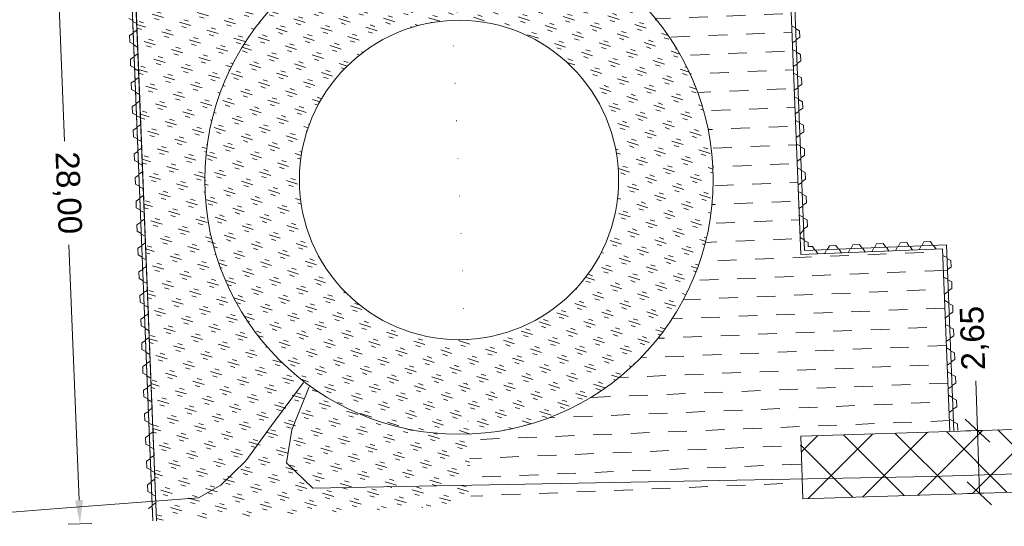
# Model space of a CAD drawing. Header units: metres. Extents: x 68442 to 71740, y 407111 to 411160.
# Tile 143 of 186: x 68937 to 68979, y 409065 to 409087. Entities that reach past the tile are written whole.
import ezdxf

# ---------------------------------------------------------------- set-up
doc = ezdxf.new("R2010")
doc.units = ezdxf.units.M
doc.layers.get('0').update_dxf_attribs({"lineweight": 0})
doc.layers.get('Defpoints').update_dxf_attribs({"lineweight": 0})
doc.layers.add('MACG_n_inr_damwand', color=1, linetype='Continuous', lineweight=0, plot=False, transparency=0.8)
for name, color, linetype, lineweight, transparency in [('MACG_n_maatvoering', 3, 'Continuous', 0, 0.8), ('MACG_n_vhr_arc_craneplatform_18', 150, 'Continuous', 0, 0.8), ('MACG_n_vhr_arc_gravel', 34, 'Continuous', 0, 0.8), ('MACG_n_vhr_arc_preassembly_13.5', 6, 'Continuous', 0, 0.8), ('MACG_n_vhr_kant_', 7, 'Continuous', 0, 0.8)]:
    doc.layers.add(name, color=color, linetype=linetype, lineweight=lineweight, transparency=transparency)
doc.layers.add('RS AB Kabel', color=224, linetype='Continuous', lineweight=0)
doc.layers.add('RS AB Mantelbuis', color=1, linetype='Continuous', lineweight=0)
doc.styles.add('MACG_standaard', font='arial.ttf', dxfattribs={"height": 2})
doc.dimstyles.new('MACG_standaard', dxfattribs={"dimscale": 0, "dimtxt": 2, "dimasz": 2, "dimexe": 1, "dimexo": 0.1, "dimgap": 1, "dimtad": 0, "dimzin": 1, "dimtxsty": 'MACG_standaard', "dimcen": 0, "dimclrd": 256, "dimclre": 256, "dimclrt": 256, "dimazin": 0, "dimtfac": 1, "dimtofl": 0, "dimtmove": 1, "dimatfit": 3, "dimfxl": 1, "dimfxlon": 1, "dimtfill": 1, "dimlwd": -1, "dimlwe": -1, "dimarcsym": 0})

# ---------------------------------------------------------------- blocks, each defined once
blk = doc.blocks.new('_Oblique')
at = {"color": 0, "linetype": 'ByBlock', "lineweight": -2}
blk.add_line((-0.5, -0.5), (0.5, 0.5), dxfattribs=at)
blk = doc.blocks.new('*D154')
at = {"layer": 'Defpoints', "color": 0, "transparency": 16777216}
for p in [(68977.92611620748, 409069.4064102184), (68970.4534927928, 409069.1713968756), (68970.53676746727, 409066.5235460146)]:
    blk.add_point(p, dxfattribs=at)
at = {"layer": 'MACG_n_maatvoering', "transparency": 16777216}
for p, q in [((68977.86003304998, 409071.5076294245), (68977.92611620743, 409069.4064102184)), ((68977.42636329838, 409069.3906930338), (68978.42586911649, 409069.422127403)), ((68978.00939088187, 409066.7585593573), (68977.92611620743, 409069.4064102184)), ((68977.50963797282, 409066.7428421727), (68978.50914379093, 409066.7742765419))]:
    blk.add_line(p, q, dxfattribs=at)
for p, rotation in [((68977.92611620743, 409069.4064102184), 91.80135342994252), ((68978.00939088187, 409066.7585593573), 271.8013534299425)]:
    blk.add_blockref('_Oblique', p, dxfattribs=dict(at, rotation=rotation))
at = {"layer": 'MACG_n_maatvoering', "transparency": 16777216, "insert": (68977.8031038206, 409073.3177849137), "char_height": 1, "attachment_point": 5, "rotation": 91.80135342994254, "style": 'MACG_standaard', "bg_fill": 3, "box_fill_scale": 1.1, "bg_fill_color": 256, "bg_fill_true_color": 13158600, "bg_fill_transparency": 0}
blk.add_mtext('2,65', dxfattribs=at)
blk = doc.blocks.new('*D7')
at = {"layer": 'Defpoints', "color": 0, "transparency": 16777216}
for p in [(68941.92632116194, 409093.5664392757), (68938.84762352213, 409093.4429536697), (68943.04849016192, 409065.5889351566)]:
    blk.add_point(p, dxfattribs=at)
at = {"layer": 'MACG_n_maatvoering', "transparency": 16777216}
for p, q in [((68939.34722180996, 409093.4629924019), (68938.34802523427, 409093.4229149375)), ((68938.88770098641, 409092.443757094), (68939.32077544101, 409081.646504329)), ((68939.9297150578, 409066.4646461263), (68939.49664060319, 409077.2618988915)), ((68940.46939080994, 409065.4854882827), (68939.47019423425, 409065.4454108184))]:
    blk.add_line(p, q, dxfattribs=at)
for points in [[(68939.05423374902, 409092.4504366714), (68938.72116822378, 409092.4370775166), (68938.84762352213, 409093.4429536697)], [(68940.09624782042, 409066.4713257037), (68939.76318229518, 409066.457966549), (68939.9697925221, 409065.4654495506)]]:
    blk.add_solid(points, dxfattribs=at)
at = {"layer": 'MACG_n_maatvoering', "transparency": 16777216, "insert": (68939.4087080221, 409079.4542016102), "char_height": 1, "attachment_point": 5, "rotation": 272.2968847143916, "style": 'MACG_standaard', "bg_fill": 3, "box_fill_scale": 1.1, "bg_fill_color": 256, "bg_fill_true_color": 13158600, "bg_fill_transparency": 0}
blk.add_mtext('28,00', dxfattribs=at)

msp = doc.modelspace()

# ---------------------------------------------------------------- hatches: boundary and pattern name
at = {"layer": 'MACG_n_vhr_arc_craneplatform_18'}
h = msp.add_hatch(dxfattribs=at)
h.set_pattern_fill('ANSI37', color=256, style=0)
h.set_pattern_definition([(45, (0, 0), (-1.122532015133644, 1.122532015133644), []), (135, (0, 0), (-1.122532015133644, -1.122532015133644), [])])
h.paths.add_polyline_path([(69004.24394549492, 409067.5836337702), (69009.54132633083, 409067.7502359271), (69004.16067082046, 409070.2314846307), (68970.45349279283, 409069.1713968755), (68970.53676746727, 409066.5235460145)])
at = {"layer": 'MACG_n_vhr_arc_gravel'}
h = msp.add_hatch(dxfattribs=at)
h.set_pattern_fill('GOST_GLASS', color=256, scale=0.2, angle=297.1173132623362, style=0)
h.set_pattern_definition([(343.6861343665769, (34654.98766269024, 204552.5815414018), (0.4073030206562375, -0.7443817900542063), [0.5, -0.7000000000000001]), (343.6861343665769, (34655.08948842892, 204552.3954459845), (0.4073030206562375, -0.7443817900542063), [0.2, -1]), (343.6861343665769, (34655.17375810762, 204552.6833671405), (0.4073030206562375, -0.7443817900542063), [0.2, -1])])
edge = h.paths.add_edge_path()
edge.add_line((68955.55708827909, 409090.7408719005), (68955.43852592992, 409093.9437348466))
edge.add_line((68955.43852592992, 409093.9437348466), (68942.09780137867, 409093.4081846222))
edge.add_line((68942.09780137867, 409093.4081846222), (68943.2131830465, 409065.5998997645))
edge.add_line((68943.2131830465, 409065.5998997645), (68956.51772795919, 409066.255729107))
edge.add_line((68956.51772795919, 409066.255729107), (68956.40230053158, 409069.2575303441))
edge.add_arc((68956.00000000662, 409079.9999999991), 10.75000000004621, 181.568821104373, 272.1446982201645, ccw=False)
edge.add_arc((68956.00000000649, 409079.9999999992), 10.74999999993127, 92.36131701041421, 181.5688211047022, ccw=False)
h = msp.add_hatch(dxfattribs=at)
h.set_pattern_fill('GOST_GLASS', color=256, scale=0.2, angle=297.1173132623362, style=0)
h.set_pattern_definition([(342.1173132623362, (0, 0), (0.3867709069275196, -0.7552537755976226), [0.5, -0.7000000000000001]), (342.1173132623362, (0.09669271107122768, -0.1888134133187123), (0.3867709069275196, -0.7552537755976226), [0.2, -1]), (342.1173132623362, (0.1888134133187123, 0.09669271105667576), (0.3867709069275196, -0.7552537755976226), [0.2, -1])])
h.paths.add_polyline_path([(68966.75000000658, 409079.9999999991, 1), (68945.25000000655, 409079.9999999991, 1)])
h.paths.add_polyline_path([(68949.25000000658, 409079.9999999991, -1), (68962.75000000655, 409079.9999999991, -1)], flags=16)
at = {"layer": 'MACG_n_vhr_arc_preassembly_13.5'}
h = msp.add_hatch(dxfattribs=at)
h.set_pattern_fill('DASH', color=256, scale=0.4999999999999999, angle=182.2968847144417)
h.set_pattern_definition([(182.2968847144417, (69982.3729599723, 409427.9198574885), (-0.7613007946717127, -0.8249237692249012), [0.7937499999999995, -0.7937499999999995])])
edge = h.paths.add_edge_path(flags=16)
edge.add_line((68955.74442066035, 409086.7451596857), (68956.25557935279, 409073.2548403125))
edge.add_arc((68956.00000000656, 409079.9999999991), 6.749999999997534, 272.1699435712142, 361.5688211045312)
edge.add_arc((68956.00000000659, 409079.9999999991), 6.749999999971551, 1.568821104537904, 92.1699435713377)
edge = h.paths.add_edge_path(flags=16)
edge.add_line((68955.59296623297, 409090.7422913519), (68955.74442066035, 409086.7451596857))
edge.add_arc((68956.00000000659, 409079.9999999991), 6.749999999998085, 1.5688211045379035, 92.16994357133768, ccw=False)
edge.add_arc((68956.00000000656, 409079.9999999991), 6.750000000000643, -87.83005642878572, 1.5688211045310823, ccw=False)
edge.add_line((68956.25557935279, 409073.2548403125), (68956.40703378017, 409069.2577086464))
edge.add_arc((68956.00000000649, 409079.9999999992), 10.75000000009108, 272.1699435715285, 361.5688211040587)
edge.add_arc((68956.00000000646, 409079.999999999), 10.75000000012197, 1.568821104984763, 92.16994357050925)
h.paths.add_polyline_path([(68956.51772795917, 409066.255729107), (68955.43852592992, 409093.9437348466), (68969.74557062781, 409094.5171280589), (68970.45597648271, 409076.8442918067), (68976.45115593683, 409077.0847565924), (68976.75921710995, 409069.3697113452), (68970.45349279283, 409069.1713968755), (68970.53076942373, 409066.7142633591)])

# ---------------------------------------------------------------- linework, layer by layer
at = {"layer": 'MACG_n_inr_damwand'}
for p, q in [((68943.0231342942, 409066.2210983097), (68941.92632116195, 409093.5664392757)), ((68943.2131830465, 409065.5998997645), (68942.09780128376, 409093.4081869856)), ((68942.20034395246, 409086.7346040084), (68942.03212396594, 409086.8229331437)), ((68942.20154627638, 409086.7046281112), (68942.20034395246, 409086.7346040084)), ((68942.3697662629, 409086.6162989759), (68942.20154627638, 409086.7046281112)), ((68942.3809879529, 409086.3365239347), (68942.3697662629, 409086.6162989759)), ((68970.23470786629, 409086.4278082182), (68970.06648787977, 409086.5161373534)), ((68942.06097974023, 409086.1035116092), (68942.22158500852, 409086.2050298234)), ((68942.07220143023, 409085.823736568), (68942.06097974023, 409086.1035116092)), ((68942.2203826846, 409086.2350057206), (68942.3809879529, 409086.3365239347)), ((68942.22098384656, 409086.220017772), (68942.2203826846, 409086.2350057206)), ((68942.22158500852, 409086.2050298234), (68942.22098384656, 409086.220017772)), ((68970.40413017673, 409086.3095031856), (68970.23591019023, 409086.3978323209)), ((68970.41535186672, 409086.0297281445), (68970.40413017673, 409086.3095031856)), ((68942.24042141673, 409085.7354074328), (68942.07220143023, 409085.823736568)), ((68942.24162374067, 409085.7054315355), (68942.24042141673, 409085.7354074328)), ((68942.40984372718, 409085.6171024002), (68942.24162374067, 409085.7054315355)), ((68970.09534365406, 409085.7967158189), (68970.25594892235, 409085.898234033)), ((68970.25474659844, 409085.9282099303), (68970.41535186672, 409086.0297281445)), ((68942.26046014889, 409085.2358091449), (68942.42106541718, 409085.337327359)), ((68942.26106131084, 409085.2208211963), (68942.26046014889, 409085.2358091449)), ((68942.26166247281, 409085.2058332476), (68942.26106131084, 409085.2208211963)), ((68942.42106541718, 409085.337327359), (68942.40984372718, 409085.6171024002)), ((68970.27478533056, 409085.4286116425), (68970.10656534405, 409085.5169407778)), ((68970.44420764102, 409085.31030661), (68970.27598765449, 409085.3986357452)), ((68970.45542933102, 409085.0305315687), (68970.44420764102, 409085.31030661)), ((68942.1010572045, 409085.1043150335), (68942.26166247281, 409085.2058332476)), ((68942.1122788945, 409084.8245399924), (68942.1010572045, 409085.1043150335)), ((68942.28049888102, 409084.7362108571), (68942.1122788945, 409084.8245399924)), ((68970.13542111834, 409084.7975192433), (68970.29602638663, 409084.8990374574)), ((68970.29482406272, 409084.9290133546), (68970.45542933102, 409085.0305315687)), ((68942.28170120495, 409084.7062349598), (68942.28049888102, 409084.7362108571)), ((68942.44992119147, 409084.6179058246), (68942.28170120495, 409084.7062349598)), ((68942.46114288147, 409084.3381307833), (68942.44992119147, 409084.6179058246)), ((68970.31486279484, 409084.4294150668), (68970.14664280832, 409084.5177442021)), ((68970.4842851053, 409084.3111100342), (68970.31606511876, 409084.3994391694)), ((68942.1411346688, 409084.1051184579), (68942.30173993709, 409084.206636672)), ((68942.1523563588, 409083.8253434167), (68942.1411346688, 409084.1051184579)), ((68942.30053761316, 409084.2366125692), (68942.46114288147, 409084.3381307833)), ((68942.30113877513, 409084.2216246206), (68942.30053761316, 409084.2366125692)), ((68942.30173993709, 409084.206636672), (68942.30113877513, 409084.2216246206)), ((68970.33490152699, 409083.9298167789), (68970.4955067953, 409084.031334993)), ((68970.4955067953, 409084.031334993), (68970.4842851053, 409084.3111100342)), ((68942.3205763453, 409083.7370142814), (68942.1523563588, 409083.8253434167)), ((68942.32177866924, 409083.7070383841), (68942.3205763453, 409083.7370142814)), ((68942.48999865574, 409083.6187092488), (68942.32177866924, 409083.7070383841)), ((68942.50122034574, 409083.3389342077), (68942.48999865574, 409083.6187092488)), ((68970.17549858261, 409083.7983226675), (68970.3361038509, 409083.8998408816)), ((68942.18121213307, 409083.1059218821), (68942.34181740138, 409083.2074400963)), ((68942.34061507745, 409083.2374159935), (68942.50122034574, 409083.3389342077)), ((68942.34121623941, 409083.2224280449), (68942.34061507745, 409083.2374159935)), ((68942.34181740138, 409083.2074400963), (68942.34121623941, 409083.2224280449)), ((68970.35503943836, 409083.4277457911), (68970.18681945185, 409083.5160749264)), ((68970.5244617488, 409083.3094407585), (68970.3562417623, 409083.3977698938)), ((68970.5356834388, 409083.0296657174), (68970.5244617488, 409083.3094407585)), ((68942.19243382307, 409082.826146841), (68942.18121213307, 409083.1059218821)), ((68942.36065380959, 409082.7378177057), (68942.19243382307, 409082.826146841)), ((68942.36185613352, 409082.7078418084), (68942.36065380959, 409082.7378177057)), ((68970.21567522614, 409082.7966533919), (68970.37628049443, 409082.8981716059)), ((68970.37507817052, 409082.9281475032), (68970.5356834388, 409083.0296657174)), ((68942.53007612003, 409082.6195126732), (68942.36185613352, 409082.7078418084)), ((68942.38069254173, 409082.2382194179), (68942.54129781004, 409082.339737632)), ((68942.54129781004, 409082.339737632), (68942.53007612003, 409082.6195126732)), ((68970.39511690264, 409082.4285492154), (68970.22689691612, 409082.5168783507)), ((68970.5645392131, 409082.3102441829), (68970.39631922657, 409082.3985733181)), ((68970.5757609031, 409082.0304691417), (68970.5645392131, 409082.3102441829)), ((68942.22128959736, 409082.1067253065), (68942.38189486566, 409082.2082435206)), ((68942.23251128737, 409081.8269502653), (68942.22128959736, 409082.1067253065)), ((68942.3812937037, 409082.2232314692), (68942.38069254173, 409082.2382194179)), ((68942.38189486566, 409082.2082435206), (68942.3812937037, 409082.2232314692)), ((68970.25575269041, 409081.7974568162), (68970.4163579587, 409081.8989750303)), ((68970.4151556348, 409081.9289509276), (68970.5757609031, 409082.0304691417)), ((68942.40073127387, 409081.73862113), (68942.23251128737, 409081.8269502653)), ((68942.40193359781, 409081.7086452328), (68942.40073127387, 409081.73862113)), ((68942.57015358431, 409081.6203160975), (68942.40193359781, 409081.7086452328)), ((68942.58137527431, 409081.3405410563), (68942.57015358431, 409081.6203160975)), ((68970.43519436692, 409081.4293526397), (68970.2669743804, 409081.517681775)), ((68942.26136706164, 409081.1075287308), (68942.42197232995, 409081.2090469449)), ((68942.27258875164, 409080.8277536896), (68942.26136706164, 409081.1075287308)), ((68942.42077000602, 409081.2390228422), (68942.58137527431, 409081.3405410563)), ((68942.42137116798, 409081.2240348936), (68942.42077000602, 409081.2390228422)), ((68942.42197232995, 409081.2090469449), (68942.42137116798, 409081.2240348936)), ((68970.60461667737, 409081.3110476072), (68970.43639669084, 409081.3993767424)), ((68970.61583836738, 409081.0312725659), (68970.60461667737, 409081.3110476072)), ((68942.44080873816, 409080.7394245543), (68942.27258875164, 409080.8277536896)), ((68942.44201106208, 409080.7094486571), (68942.44080873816, 409080.7394245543)), ((68942.6102310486, 409080.6211195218), (68942.44201106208, 409080.7094486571)), ((68970.29583015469, 409080.7982602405), (68970.45643542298, 409080.8997784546)), ((68970.45523309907, 409080.9297543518), (68970.61583836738, 409081.0312725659)), ((68942.4608474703, 409080.2398262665), (68942.6214527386, 409080.3413444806)), ((68942.46144863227, 409080.2248383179), (68942.4608474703, 409080.2398262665)), ((68942.46204979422, 409080.2098503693), (68942.46144863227, 409080.2248383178)), ((68942.6214527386, 409080.3413444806), (68942.6102310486, 409080.6211195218)), ((68970.47537101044, 409080.427683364), (68970.30715102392, 409080.5160124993)), ((68970.64479332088, 409080.3093783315), (68970.47657333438, 409080.3977074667)), ((68970.65601501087, 409080.0296032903), (68970.64479332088, 409080.3093783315)), ((68942.30144452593, 409080.1083321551), (68942.46204979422, 409080.2098503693)), ((68942.31266621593, 409079.8285571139), (68942.30144452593, 409080.1083321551)), ((68942.48088620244, 409079.7402279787), (68942.31266621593, 409079.8285571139)), ((68970.33600679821, 409079.7965909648), (68970.4966120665, 409079.8981091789)), ((68970.4954097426, 409079.9280850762), (68970.65601501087, 409080.0296032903)), ((68942.48208852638, 409079.7102520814), (68942.48088620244, 409079.7402279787)), ((68942.65030851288, 409079.6219229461), (68942.48208852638, 409079.7102520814)), ((68942.66153020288, 409079.3421479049), (68942.65030851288, 409079.6219229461)), ((68970.51544847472, 409079.4284867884), (68970.3472284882, 409079.5168159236)), ((68970.68487078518, 409079.3101817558), (68970.51665079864, 409079.398510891)), ((68942.34152199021, 409079.1091355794), (68942.50212725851, 409079.2106537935)), ((68942.35274368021, 409078.8293605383), (68942.34152199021, 409079.1091355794)), ((68942.50092493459, 409079.2406296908), (68942.66153020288, 409079.3421479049)), ((68942.50152609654, 409079.2256417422), (68942.50092493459, 409079.2406296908)), ((68942.50212725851, 409079.2106537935), (68942.50152609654, 409079.2256417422)), ((68970.53548720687, 409078.9288885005), (68970.69609247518, 409079.0304067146)), ((68970.69609247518, 409079.0304067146), (68970.68487078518, 409079.3101817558)), ((68942.52096366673, 409078.741031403), (68942.35274368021, 409078.8293605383)), ((68942.52216599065, 409078.7110555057), (68942.52096366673, 409078.741031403)), ((68942.69038597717, 409078.6227263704), (68942.52216599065, 409078.7110555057)), ((68942.70160766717, 409078.3429513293), (68942.69038597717, 409078.6227263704)), ((68970.37608426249, 409078.7973943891), (68970.53668953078, 409078.8989126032)), ((68942.3815994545, 409078.1099390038), (68942.54220472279, 409078.2114572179)), ((68942.54100239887, 409078.2414331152), (68942.70160766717, 409078.3429513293)), ((68942.54160356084, 409078.2264451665), (68942.54100239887, 409078.2414331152)), ((68942.54220472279, 409078.2114572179), (68942.54160356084, 409078.2264451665)), ((68970.555525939, 409078.4292902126), (68970.38730595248, 409078.5176193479)), ((68970.72494824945, 409078.3109851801), (68970.55672826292, 409078.3993143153)), ((68970.73616993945, 409078.0312101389), (68970.72494824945, 409078.3109851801)), ((68942.3928211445, 409077.8301639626), (68942.3815994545, 409078.1099390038)), ((68942.561041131, 409077.7418348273), (68942.3928211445, 409077.8301639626)), ((68942.56224345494, 409077.71185893), (68942.561041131, 409077.7418348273)), ((68970.42027730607, 409077.7031837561), (68970.57676699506, 409077.8997160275)), ((68970.57556467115, 409077.9296919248), (68970.73616993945, 409078.0312101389)), ((68942.73046344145, 409077.6235297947), (68942.56224345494, 409077.71185893)), ((68942.58107986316, 409077.2422365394), (68942.74168513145, 409077.3437547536)), ((68942.74168513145, 409077.3437547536), (68942.73046344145, 409077.6235297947)), ((68970.59411579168, 409077.4747762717), (68970.42589580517, 409077.5631054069)), ((68970.76353810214, 409077.3564712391), (68970.59531811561, 409077.4448003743)), ((68970.77036537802, 409077.1862561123), (68970.76353810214, 409077.3564712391)), ((68973.66133601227, 409077.3022120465), (68973.94111105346, 409077.3134337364)), ((68973.94111105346, 409077.3134337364), (68974.04262926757, 409077.1528284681)), ((68974.57220345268, 409077.1740695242), (68974.66053258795, 409077.3422895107)), ((68974.66053258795, 409077.3422895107), (68974.94030762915, 409077.3535112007)), ((68974.94030762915, 409077.3535112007), (68975.04182584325, 409077.1929059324)), ((68975.57140002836, 409077.2141469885), (68975.65972916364, 409077.382366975)), ((68975.65972916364, 409077.382366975), (68975.93950420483, 409077.393588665)), ((68975.93950420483, 409077.393588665), (68976.04102241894, 409077.2329833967)), ((68942.42167691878, 409077.110742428), (68942.58228218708, 409077.2122606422)), ((68942.43289860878, 409076.8309673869), (68942.42167691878, 409077.110742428)), ((68942.58168102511, 409077.2272485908), (68942.58107986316, 409077.2422365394)), ((68942.58228218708, 409077.2122606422), (68942.58168102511, 409077.2272485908)), ((68970.77036537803, 409077.1862561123), (68970.94238569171, 409077.1931557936)), ((68970.94238569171, 409077.1931557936), (68971.04390390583, 409077.0325505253)), ((68971.0738798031, 409077.0337528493), (68971.17539801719, 409076.8731475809)), ((68971.45517305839, 409076.884369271), (68971.54350219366, 409077.0525892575)), ((68971.57347809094, 409077.0537915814), (68971.6618072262, 409077.2220115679)), ((68971.6618072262, 409077.2220115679), (68971.9415822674, 409077.2332332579)), ((68971.9415822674, 409077.2332332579), (68972.0431004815, 409077.0726279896)), ((68972.07307637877, 409077.0738303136), (68972.17459459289, 409076.9132250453)), ((68972.45436963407, 409076.9244467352), (68972.54269876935, 409077.0926667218)), ((68972.57267466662, 409077.0938690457), (68972.6610038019, 409077.2620890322)), ((68972.6610038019, 409077.2620890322), (68972.94077884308, 409077.2733107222)), ((68972.94077884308, 409077.2733107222), (68973.0422970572, 409077.1127054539)), ((68973.07227295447, 409077.1139077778), (68973.17379116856, 409076.9533025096)), ((68973.45470184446, 409076.9645697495), (68973.54303097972, 409077.132789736)), ((68973.57300687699, 409077.1339920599), (68973.66133601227, 409077.3022120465)), ((68974.07260516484, 409077.1540307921), (68974.17412337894, 409076.9934255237)), ((68974.45389842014, 409077.0046472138), (68974.5422275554, 409077.1728672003)), ((68975.07180174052, 409077.1941082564), (68975.17331995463, 409077.0335029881)), ((68975.45309499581, 409077.044724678), (68975.5414241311, 409077.2129446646)), ((68976.07099831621, 409077.2341857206), (68976.1725165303, 409077.0735804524)), ((68942.6011185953, 409076.7426382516), (68942.43289860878, 409076.8309673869)), ((68942.60232091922, 409076.7126623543), (68942.6011185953, 409076.7426382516)), ((68942.77054090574, 409076.6243332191), (68942.60232091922, 409076.7126623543)), ((68942.78176259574, 409076.3445581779), (68942.77054090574, 409076.6243332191)), ((68976.63059761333, 409076.716652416), (68976.46237762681, 409076.8049815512)), ((68976.80001992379, 409076.5983473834), (68976.63179993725, 409076.6866765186)), ((68976.81124161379, 409076.3185723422), (68976.80001992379, 409076.5983473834)), ((68942.46175438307, 409076.1115458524), (68942.62235965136, 409076.2130640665)), ((68942.47297607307, 409075.8317708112), (68942.46175438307, 409076.1115458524)), ((68942.62115732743, 409076.2430399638), (68942.78176259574, 409076.3445581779)), ((68942.6217584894, 409076.2280520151), (68942.62115732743, 409076.2430399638)), ((68942.62235965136, 409076.2130640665), (68942.6217584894, 409076.2280520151)), ((68976.4871178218, 409076.180574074), (68976.6518386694, 409076.1870782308)), ((68976.65063634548, 409076.2170541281), (68976.81124161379, 409076.3185723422)), ((68942.64119605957, 409075.7434416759), (68942.47297607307, 409075.8317708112)), ((68942.64239838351, 409075.7134657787), (68942.64119605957, 409075.7434416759)), ((68942.81061837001, 409075.6251366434), (68942.64239838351, 409075.7134657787)), ((68976.66665867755, 409075.8099971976), (68976.49843869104, 409075.8983263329)), ((68976.836080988, 409075.691692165), (68976.6678610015, 409075.7800213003)), ((68976.84730267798, 409075.4119171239), (68976.836080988, 409075.691692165)), ((68942.66123479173, 409075.2438433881), (68942.82184006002, 409075.3453616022)), ((68942.66183595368, 409075.2288554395), (68942.66123479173, 409075.2438433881)), ((68942.66243711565, 409075.2138674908), (68942.66183595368, 409075.2288554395)), ((68942.82184006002, 409075.3453616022), (68942.81061837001, 409075.6251366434)), ((68976.52729446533, 409075.1789047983), (68976.68789973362, 409075.2804230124)), ((68976.6866974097, 409075.3103989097), (68976.84730267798, 409075.4119171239)), ((68942.50183184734, 409075.1123492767), (68942.66243711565, 409075.2138674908)), ((68942.51305353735, 409074.8325742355), (68942.50183184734, 409075.1123492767)), ((68942.68127352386, 409074.7442451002), (68942.51305353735, 409074.8325742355)), ((68942.68247584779, 409074.714269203), (68942.68127352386, 409074.7442451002)), ((68942.8506958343, 409074.6259400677), (68942.68247584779, 409074.714269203)), ((68942.86191752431, 409074.3461650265), (68942.8506958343, 409074.6259400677)), ((68942.54190931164, 409074.113152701), (68942.70251457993, 409074.2146709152)), ((68942.55313100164, 409073.8333776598), (68942.54190931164, 409074.113152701)), ((68942.701312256, 409074.2446468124), (68942.86191752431, 409074.3461650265)), ((68942.70191341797, 409074.2296588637), (68942.701312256, 409074.2446468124)), ((68942.70251457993, 409074.2146709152), (68942.70191341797, 409074.2296588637)), ((68942.72135098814, 409073.7450485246), (68942.55313100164, 409073.8333776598)), ((68942.72255331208, 409073.7150726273), (68942.72135098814, 409073.7450485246)), ((68942.89077329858, 409073.626743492), (68942.72255331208, 409073.7150726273)), ((68942.90199498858, 409073.3469684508), (68942.89077329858, 409073.626743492)), ((68942.58198677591, 409073.1139561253), (68942.74259204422, 409073.2154743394)), ((68942.7413897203, 409073.2454502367), (68942.90199498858, 409073.3469684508)), ((68942.74199088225, 409073.2304622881), (68942.7413897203, 409073.2454502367)), ((68942.74259204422, 409073.2154743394), (68942.74199088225, 409073.2304622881)), ((68942.59320846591, 409072.8341810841), (68942.58198677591, 409073.1139561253)), ((68942.76142845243, 409072.7458519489), (68942.59320846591, 409072.8341810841)), ((68942.76263077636, 409072.7158760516), (68942.76142845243, 409072.7458519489)), ((68942.93085076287, 409072.6275469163), (68942.76263077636, 409072.7158760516)), ((68942.78146718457, 409072.2462536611), (68942.94207245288, 409072.3477718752)), ((68942.94207245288, 409072.3477718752), (68942.93085076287, 409072.6275469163)), ((68942.6220642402, 409072.1147595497), (68942.7826695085, 409072.2162777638)), ((68942.6332859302, 409071.8349845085), (68942.6220642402, 409072.1147595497)), ((68942.78206834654, 409072.2312657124), (68942.78146718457, 409072.2462536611)), ((68942.7826695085, 409072.2162777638), (68942.78206834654, 409072.2312657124)), ((68942.80150591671, 409071.7466553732), (68942.6332859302, 409071.8349845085)), ((68942.80270824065, 409071.7166794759), (68942.80150591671, 409071.7466553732)), ((68942.97092822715, 409071.6283503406), (68942.80270824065, 409071.7166794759)), ((68942.98214991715, 409071.3485752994), (68942.97092822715, 409071.6283503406)), ((68942.66214170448, 409071.115562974), (68942.82274697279, 409071.2170811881)), ((68942.67336339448, 409070.8357879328), (68942.66214170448, 409071.115562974)), ((68942.82154464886, 409071.2470570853), (68942.98214991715, 409071.3485752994)), ((68942.82214581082, 409071.2320691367), (68942.82154464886, 409071.2470570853)), ((68942.82274697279, 409071.2170811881), (68942.82214581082, 409071.2320691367)), ((68942.841583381, 409070.7474587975), (68942.67336339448, 409070.8357879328)), ((68942.84278570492, 409070.7174829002), (68942.841583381, 409070.7474587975)), ((68943.01100569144, 409070.629153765), (68942.84278570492, 409070.7174829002)), ((68942.86162211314, 409070.2478605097), (68943.02222738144, 409070.3493787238)), ((68942.86222327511, 409070.232872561), (68942.86162211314, 409070.2478605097)), ((68942.86282443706, 409070.2178846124), (68942.86222327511, 409070.232872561)), ((68943.02222738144, 409070.3493787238), (68943.01100569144, 409070.629153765)), ((68942.70221916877, 409070.1163663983), (68942.86282443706, 409070.2178846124)), ((68942.71344085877, 409069.8365913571), (68942.70221916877, 409070.1163663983)), ((68942.88166084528, 409069.7482622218), (68942.71344085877, 409069.8365913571)), ((68942.88286316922, 409069.7182863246), (68942.88166084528, 409069.7482622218)), ((68943.05108315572, 409069.6299571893), (68942.88286316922, 409069.7182863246)), ((68943.06230484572, 409069.3501821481), (68943.05108315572, 409069.6299571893)), ((68942.74229663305, 409069.1171698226), (68942.90290190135, 409069.2186880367)), ((68942.75351832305, 409068.8373947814), (68942.74229663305, 409069.1171698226)), ((68942.90169957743, 409069.248663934), (68943.06230484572, 409069.3501821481)), ((68942.90230073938, 409069.2336759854), (68942.90169957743, 409069.248663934)), ((68942.90290190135, 409069.2186880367), (68942.90230073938, 409069.2336759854)), ((68942.92173830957, 409068.7490656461), (68942.75351832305, 409068.8373947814)), ((68942.92294063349, 409068.7190897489), (68942.92173830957, 409068.7490656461)), ((68943.09116062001, 409068.6307606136), (68942.92294063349, 409068.7190897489)), ((68943.10238231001, 409068.3509855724), (68943.09116062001, 409068.6307606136)), ((68942.78237409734, 409068.1179732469), (68942.94297936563, 409068.219491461)), ((68942.9417770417, 409068.2494673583), (68943.10238231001, 409068.3509855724)), ((68942.94237820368, 409068.2344794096), (68942.9417770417, 409068.2494673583)), ((68942.94297936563, 409068.219491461), (68942.94237820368, 409068.2344794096)), ((68942.79359578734, 409067.8381982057), (68942.78237409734, 409068.1179732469)), ((68942.96181577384, 409067.7498690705), (68942.79359578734, 409067.8381982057)), ((68942.96301809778, 409067.7198931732), (68942.96181577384, 409067.7498690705)), ((68943.13123808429, 409067.6315640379), (68942.96301809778, 409067.7198931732)), ((68942.981854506, 409067.2502707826), (68943.14245977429, 409067.3517889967)), ((68943.14245977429, 409067.3517889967), (68943.13123808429, 409067.6315640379)), ((68942.82245156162, 409067.1187766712), (68942.98305682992, 409067.2202948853)), ((68942.83367325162, 409066.83900163), (68942.82245156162, 409067.1187766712)), ((68942.98245566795, 409067.235282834), (68942.981854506, 409067.2502707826)), ((68942.98305682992, 409067.2202948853), (68942.98245566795, 409067.235282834)), ((68943.00189323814, 409066.7506724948), (68942.83367325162, 409066.83900163)), ((68943.00309556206, 409066.7206965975), (68943.00189323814, 409066.7506724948)), ((68943.17131554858, 409066.6323674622), (68943.00309556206, 409066.7206965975)), ((68943.18253723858, 409066.3525924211), (68943.17131554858, 409066.6323674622)), ((68942.86252902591, 409066.1195800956), (68943.0231342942, 409066.2210983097)), ((68943.02193197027, 409066.251074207), (68943.18253723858, 409066.3525924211)), ((68943.02253313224, 409066.2360862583), (68943.02193197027, 409066.251074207)), ((68943.0231342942, 409066.2210983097), (68943.02253313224, 409066.2360862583))]:
    msp.add_line(p, q, dxfattribs=at)
for points in [[(68943.04849016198, 409065.5889351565), (68941.92632116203, 409093.5664392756)], [(68943.0231342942, 409066.2210983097), (68943.04849016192, 409065.5889351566)]]:
    msp.add_lwpolyline(points, dxfattribs=at)
at = {"layer": 'MACG_n_vhr_kant_'}
msp.add_lwpolyline([(69009.54132633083, 409067.7502359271), (69004.16067082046, 409070.2314846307), (68970.45349279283, 409069.1713968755), (68970.53676746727, 409066.5235460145), (69004.24394549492, 409067.5836337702), (69009.54132633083, 409067.7502359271)], close=True, dxfattribs=at)
for radius in [10.75000000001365, 6.749999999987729]:
    msp.add_circle((68956.00000000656, 409079.9999999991), radius, dxfattribs=at)
at = {"layer": 'RS AB Kabel', "ltscale": 0.1, "elevation": 2.237}
msp.add_lwpolyline([(68944.977, 409066.568), (68945.922, 409067.106), (68946.98, 409068.125), (68948.073, 409069.622), (68949.427, 409071.443)], dxfattribs=at)

# ---------------------------------------------------------------- next in the draw order: dimensions: what is measured, and where the dimension line sits
at = {"layer": 'MACG_n_maatvoering'}
dim = msp.add_linear_dim(base=(68977.92611620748, 409069.4064102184), p1=(68970.53676746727, 409066.5235460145), p2=(68970.4534927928, 409069.1713968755), angle=91.80135343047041, dimstyle='MACG_standaard', override={"dimblk1": 'Oblique', "dimblk2": 'Oblique', "dimsah": 1}, dxfattribs=at)
dim.commit()
dim.dimension.update_dxf_attribs({"geometry": '*D154', "text_midpoint": (68978.86814157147, 409073.3512802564), "dimtype": 161})

# ---------------------------------------------------------------- next in the draw order: linework, layer by layer
at = {"layer": 'MACG_n_inr_damwand'}
for p, q in [((68976.70673614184, 409074.8108006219), (68976.53851615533, 409074.8991297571)), ((68976.8761584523, 409074.6924955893), (68976.70793846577, 409074.7808247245)), ((68976.726774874, 409074.311202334), (68976.8873801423, 409074.4127205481)), ((68976.8873801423, 409074.4127205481), (68976.8761584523, 409074.6924955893)), ((68976.56737192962, 409074.1797082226), (68976.72797719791, 409074.2812264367)), ((68976.74691278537, 409073.8091313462), (68976.57869279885, 409073.8974604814)), ((68976.91633509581, 409073.6908263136), (68976.74811510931, 409073.7791554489)), ((68976.9275567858, 409073.4110512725), (68976.91633509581, 409073.6908263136)), ((68976.60754857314, 409073.1780389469), (68976.76815384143, 409073.279557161)), ((68976.76695151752, 409073.3095330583), (68976.9275567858, 409073.4110512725)), ((68976.78699024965, 409072.8099347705), (68976.61877026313, 409072.8982639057)), ((68976.9564125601, 409072.6916297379), (68976.78819257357, 409072.7799588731)), ((68976.8070289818, 409072.3103364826), (68976.9676342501, 409072.4118546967)), ((68976.9676342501, 409072.4118546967), (68976.9564125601, 409072.6916297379)), ((68976.64762603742, 409072.1788423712), (68976.80823130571, 409072.2803605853)), ((68976.82716689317, 409071.8082654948), (68976.65894690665, 409071.89659463)), ((68976.99658920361, 409071.6899604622), (68976.82836921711, 409071.7782895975)), ((68977.0078108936, 409071.4101854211), (68976.99658920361, 409071.6899604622)), ((68976.68780268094, 409071.1771730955), (68976.84840794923, 409071.2786913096)), ((68976.84720562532, 409071.3086672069), (68977.0078108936, 409071.4101854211)), ((68976.86724435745, 409070.809068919), (68976.69902437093, 409070.8973980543)), ((68977.0366666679, 409070.6907638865), (68976.86844668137, 409070.7790930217)), ((68977.0478883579, 409070.4109888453), (68977.0366666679, 409070.6907638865)), ((68976.72788014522, 409070.1779765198), (68976.88848541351, 409070.2794947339)), ((68976.8872830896, 409070.3094706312), (68977.0478883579, 409070.4109888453)), ((68976.90742100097, 409069.8073996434), (68976.73920101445, 409069.8957287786)), ((68977.07684331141, 409069.6890946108), (68976.90862332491, 409069.7774237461)), ((68977.0880650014, 409069.4093195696), (68977.07684331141, 409069.6890946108))]:
    msp.add_line(p, q, dxfattribs=at)
for points in [[(68943.04849016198, 409065.5889351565), (68941.92632116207, 409093.5664392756), (68969.90382528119, 409094.6886082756), (68970.61309645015, 409077.0129148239), (68976.60827590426, 409077.2533796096), (68976.92397496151, 409069.374892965)], [(68943.21335759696, 409065.5955479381), (68942.09780137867, 409093.4081846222), (68969.74557062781, 409094.5171280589), (68970.45597648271, 409076.8442918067), (68976.45115593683, 409077.0847565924), (68976.75921710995, 409069.3697113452)]]:
    msp.add_lwpolyline(points, dxfattribs=at)
at = {"layer": 'RS AB Kabel', "ltscale": 0.1, "elevation": 1.823}
msp.add_lwpolyline([(68949.657, 409071.263), (68948.929, 409069.443), (68948.709, 409068.048), (68949.818, 409066.98), (68975.9687678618, 409067.463621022)], dxfattribs=at)
at = {"layer": 'RS AB Mantelbuis', "ltscale": 0.1}
msp.add_lwpolyline([(69312.599, 409078.255), (69214.84790346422, 409075.2779884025), (69071.18636972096, 409070.4315461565), (69007.48575159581, 409068.4515269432), (68975.9687678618, 409067.463621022)], dxfattribs=at)

# ---------------------------------------------------------------- next in the draw order: dimensions: what is measured, and where the dimension line sits
at = {"layer": 'MACG_n_maatvoering'}
dim = msp.add_aligned_dim(p1=(68943.04849016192, 409065.5889351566), p2=(68941.92632116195, 409093.5664392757), distance=3.0811731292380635, dimstyle='MACG_standaard', dxfattribs=at)
dim.commit()
dim.dimension.update_dxf_attribs({"geometry": '*D7', "text_midpoint": (68939.4087080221, 409079.4542016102)})

# ---------------------------------------------------------------- next in the draw order: linework, layer by layer
at = {"layer": 'RS AB Mantelbuis', "ltscale": 0.1}
msp.add_lwpolyline([(68944.977, 409066.568), (68939.03959143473, 409066.11500247, 0.02878988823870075), (68927.761, 409064.654), (68920.14, 409063.03), (68915.908, 409062.268), (68907.952, 409060.21), (68899.419, 409057.412), (68890.824, 409054.312), (68882.62, 409050.947), (68874.276, 409046.932), (68865.907, 409042.445), (68851.03, 409034.113), (68835.965, 409025.647), (68820.141, 409016.789), (68805.433, 409008.611), (68796.297, 409003.339), (68780.969, 408994.717), (68758.476, 408982.234), (68739.987, 408971.826), (68721.697, 408961.545), (68704.055, 408951.739), (68687.578, 408942.545), (68672.035, 408933.818), (68607.151, 408898.256)], format="xyb", dxfattribs=at)

doc.saveas('drawing.dxf')
